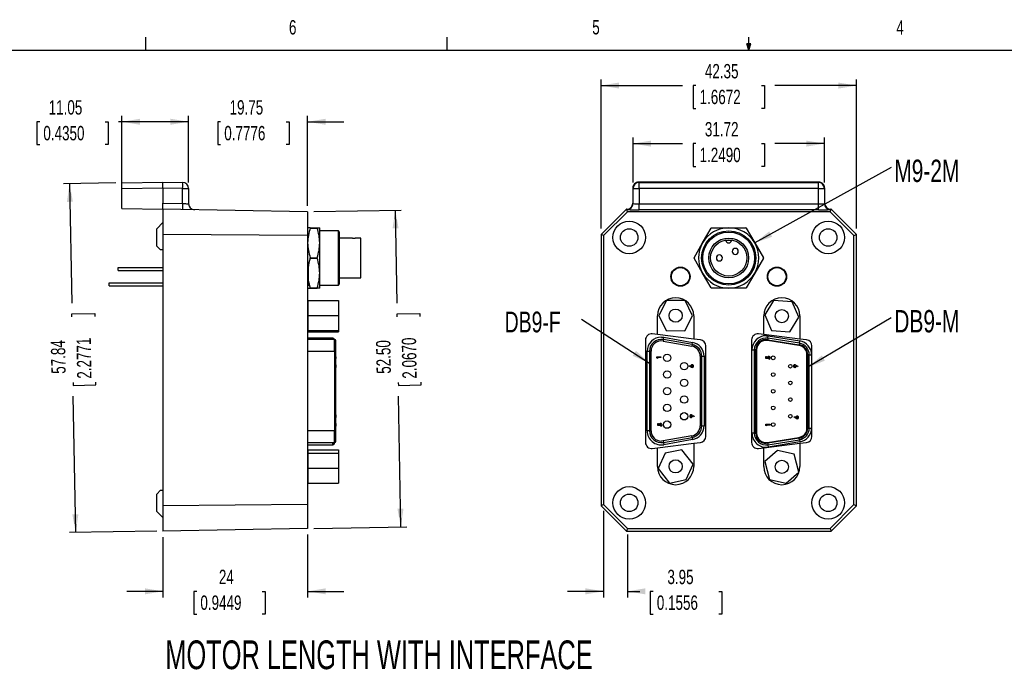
# Model space of a CAD drawing. Extents: x 11 to 421, y 5 to 275.
# Tile 15 of 16: x 95 to 258, y 168 to 275. Entities that reach past the tile are written whole.
import ezdxf
from ezdxf.enums import TextEntityAlignment as Align

# ---------------------------------------------------------------- set-up
doc = ezdxf.new("R2010")
doc.units = 0
doc.layers.get('0').update_dxf_attribs({"linetype": 'CONTINUOUS'})
doc.dimstyles.new('SLDDIMSTYLE0', dxfattribs={"dimtxt": 2.38125, "dimasz": 3, "dimexe": 0, "dimexo": 0.0625, "dimgap": 0.595313, "dimtad": 0, "dimrnd": 1e-09, "dimzin": 12, "dimsah": 1, "dimcen": 0.09, "dimazin": 3, "dimtfac": 1, "dimtofl": 0, "dimtmove": 0, "dimatfit": 3})
doc.dimstyles.new('SLDDIMSTYLE1', dxfattribs={"dimtxt": 2.38125, "dimasz": 3, "dimexe": 0, "dimexo": 0.0625, "dimgap": 0.595313, "dimtad": 0, "dimrnd": 1e-09, "dimzin": 12, "dimsah": 1, "dimcen": 0.09, "dimazin": 3, "dimtfac": 1, "dimtmove": 0, "dimatfit": 3})
doc.dimstyles.new('SLDDIMSTYLE2', dxfattribs={"dimtxt": 2.38125, "dimasz": 3, "dimexe": 0, "dimexo": 0.0625, "dimgap": 0.595313, "dimtad": 0, "dimrnd": 1e-09, "dimzin": 4, "dimsah": 1, "dimcen": 0.09, "dimazin": 3, "dimtfac": 1, "dimtofl": 0, "dimtmove": 0, "dimatfit": 3})

# ---------------------------------------------------------------- blocks, each defined once
blk = doc.blocks.new('_D')
at = {"color": 7, "linetype": 'CONTINUOUS'}
for p, q in [((98.33, 258.43), (97.85, 258.43)), ((97.85, 258.43), (97.85, 254.64)), ((109.21, 258.43), (109.7, 258.43)), ((109.7, 258.43), (109.7, 254.64)), ((111.97, 258.43), (111.42, 258.43)), ((111.97, 248.31), (111.97, 259.43)), ((123.02, 258.43), (111.97, 258.43)), ((123.02, 248.37), (123.02, 259.43)), ((97.85, 254.64), (98.33, 254.64)), ((109.7, 254.64), (109.21, 254.64))]:
    blk.add_line(p, q, dxfattribs=at)
for points in [[(111.97, 258.43), (114.97, 257.93), (114.97, 258.93)], [(123.02, 258.43), (120.02, 258.93), (120.02, 257.93)]]:
    blk.add_solid(points, dxfattribs=at)
at = {"color": 7, "linetype": 'CONTINUOUS', "width": 0.7}
for s, p in [('11.05', (99.82, 258.91, 221.12)), ('0.4350', (98.94, 254.64, 221.12))]:
    blk.add_text(s, height=2.381, dxfattribs=at).set_placement(p, align=Align.BOTTOM_LEFT)
blk = doc.blocks.new('_D_1')
at = {"color": 7, "linetype": 'CONTINUOUS'}
for p, q in [((123.02, 258.43), (117.02, 258.43)), ((123.02, 248.37), (123.02, 259.43)), ((128.34, 258.43), (127.86, 258.43)), ((127.86, 258.43), (127.86, 254.64)), ((139.22, 258.43), (139.71, 258.43)), ((139.71, 258.43), (139.71, 254.64)), ((142.77, 244.51), (142.77, 259.43)), ((142.77, 258.43), (148.77, 258.43)), ((127.86, 254.64), (128.34, 254.64)), ((139.71, 254.64), (139.22, 254.64))]:
    blk.add_line(p, q, dxfattribs=at)
for points in [[(123.02, 258.43), (120.02, 258.93), (120.02, 257.93)], [(142.77, 258.43), (145.77, 257.93), (145.77, 258.93)]]:
    blk.add_solid(points, dxfattribs=at)
at = {"color": 7, "linetype": 'CONTINUOUS', "width": 0.7}
for s, p in [('19.75', (129.82, 258.91, 221.12)), ('0.7776', (128.94, 254.64, 221.12))]:
    blk.add_text(s, height=2.381, dxfattribs=at).set_placement(p, align=Align.BOTTOM_LEFT)
blk = doc.blocks.new('_D_2')
at = {"color": 7, "linetype": 'CONTINUOUS'}
for p, q in [((110.97, 248.29), (102.29, 248.14)), ((103.29, 248.16), (103.64, 228.36)), ((103.67, 226.57), (107.45, 226.63)), ((103.68, 226.08), (103.67, 226.57)), ((107.45, 226.63), (107.46, 226.15)), ((103.87, 215.2), (103.88, 214.72)), ((103.88, 214.72), (107.66, 214.79)), ((107.66, 214.79), (107.65, 215.27)), ((104.3, 190.33), (103.91, 212.92)), ((117.77, 190.56), (103.3, 190.31))]:
    blk.add_line(p, q, dxfattribs=at)
for points in [[(103.29, 248.16), (102.85, 245.15), (103.84, 245.17)], [(104.3, 190.33), (104.75, 193.34), (103.75, 193.32)]]:
    blk.add_solid(points, dxfattribs=at)
at = {"color": 7, "linetype": 'CONTINUOUS', "width": 0.7}
for s, p in [('57.84', (103.36, 216.68, 221.12)), ('2.2771', (107.64, 215.87, 221.12))]:
    blk.add_text(s, height=2.381, rotation=91, dxfattribs=at).set_placement(p, align=Align.BOTTOM_LEFT)
blk = doc.blocks.new('_D_3')
at = {"color": 7, "linetype": 'CONTINUOUS'}
for p, q in [((118.77, 189.58), (118.77, 179.58)), ((142.77, 190), (142.77, 179.58)), ((118.77, 180.58), (112.77, 180.58)), ((124.37, 180.58), (123.89, 180.58)), ((123.89, 180.58), (123.89, 176.8)), ((135.25, 180.58), (135.74, 180.58)), ((135.74, 180.58), (135.74, 176.8)), ((142.77, 180.58), (148.77, 180.58)), ((123.89, 176.8), (124.37, 176.8)), ((135.74, 176.8), (135.25, 176.8))]:
    blk.add_line(p, q, dxfattribs=at)
for points in [[(118.77, 180.58), (115.77, 181.08), (115.77, 180.08)], [(142.77, 180.58), (145.77, 180.08), (145.77, 181.08)]]:
    blk.add_solid(points, dxfattribs=at)
at = {"color": 7, "linetype": 'CONTINUOUS', "width": 0.7}
for s, p in [('24', (128.05, 181.06, 221.12)), ('0.9449', (124.98, 176.8, 221.12))]:
    blk.add_text(s, height=2.381, dxfattribs=at).set_placement(p, align=Align.BOTTOM_LEFT)
blk = doc.blocks.new('_D_4')
at = {"color": 7, "linetype": 'CONTINUOUS'}
for p, q in [((143.77, 243.53), (158.3, 243.78)), ((157.3, 243.76), (157.57, 228.36)), ((157.6, 226.57), (161.38, 226.63)), ((157.61, 226.08), (157.6, 226.57)), ((161.38, 226.63), (161.39, 226.15)), ((157.8, 215.2), (157.81, 214.72)), ((157.81, 214.72), (161.59, 214.79)), ((161.59, 214.79), (161.58, 215.27)), ((158.22, 191.27), (157.84, 212.92)), ((143.77, 191.02), (159.22, 191.29))]:
    blk.add_line(p, q, dxfattribs=at)
for points in [[(157.3, 243.76), (156.85, 240.75), (157.85, 240.77)], [(158.22, 191.27), (158.66, 194.28), (157.66, 194.26)]]:
    blk.add_solid(points, dxfattribs=at)
at = {"color": 7, "linetype": 'CONTINUOUS', "width": 0.7}
for s, p in [('52.50', (157.29, 216.68, 221.12)), ('2.0670', (161.57, 215.87, 221.12))]:
    blk.add_text(s, height=2.381, rotation=91, dxfattribs=at).set_placement(p, align=Align.BOTTOM_LEFT)
blk = doc.blocks.new('_D_5')
at = {"color": 7, "linetype": 'CONTINUOUS'}
for p, q in [((191.84, 193.95), (191.84, 179.58)), ((195.79, 190), (195.79, 179.58)), ((191.84, 180.58), (185.84, 180.58)), ((195.79, 180.58), (197.86, 180.58)), ((200.07, 180.58), (199.58, 180.58)), ((199.58, 180.58), (199.58, 176.8)), ((210.95, 180.58), (211.43, 180.58)), ((211.43, 180.58), (211.43, 176.8)), ((199.58, 176.8), (200.07, 176.8)), ((211.43, 176.8), (210.95, 176.8))]:
    blk.add_line(p, q, dxfattribs=at)
for points in [[(191.84, 180.58), (188.84, 181.08), (188.84, 180.08)], [(195.79, 180.58), (198.79, 180.08), (198.79, 181.08)]]:
    blk.add_solid(points, dxfattribs=at)
at = {"color": 7, "linetype": 'CONTINUOUS', "width": 0.7}
for s, p in [('3.95', (202.43, 181.06, 12.36)), ('0.1556', (200.67, 176.8, 12.36))]:
    blk.add_text(s, height=2.381, dxfattribs=at).set_placement(p, align=Align.BOTTOM_LEFT)
blk = doc.blocks.new('_D_6')
at = {"color": 7, "linetype": 'CONTINUOUS'}
for p, q in [((196.73, 248.37), (196.73, 255.81)), ((196.73, 254.81), (204.95, 254.81)), ((207.16, 254.81), (206.68, 254.81)), ((206.68, 254.81), (206.68, 251.03)), ((218.04, 254.81), (218.52, 254.81)), ((218.52, 254.81), (218.52, 251.03)), ((228.46, 254.81), (220.25, 254.81)), ((228.46, 248.37), (228.46, 255.81)), ((206.68, 251.03), (207.16, 251.03)), ((218.52, 251.03), (218.04, 251.03))]:
    blk.add_line(p, q, dxfattribs=at)
for points in [[(196.73, 254.81), (199.73, 254.31), (199.73, 255.31)], [(228.46, 254.81), (225.46, 255.31), (225.46, 254.31)]]:
    blk.add_solid(points, dxfattribs=at)
at = {"color": 7, "linetype": 'CONTINUOUS', "width": 0.7}
for s, p in [('31.72', (208.64, 255.29, 12.36)), ('1.2490', (207.76, 251.03, 12.36))]:
    blk.add_text(s, height=2.381, dxfattribs=at).set_placement(p, align=Align.BOTTOM_LEFT)
blk = doc.blocks.new('_D_7')
at = {"color": 7, "linetype": 'CONTINUOUS'}
for p, q in [((191.42, 240.73), (191.42, 265.43)), ((233.77, 240.73), (233.77, 265.43)), ((191.42, 264.43), (204.95, 264.43)), ((207.16, 264.43), (206.68, 264.43)), ((206.68, 264.43), (206.68, 260.64)), ((218.04, 264.43), (218.52, 264.43)), ((218.52, 264.43), (218.52, 260.64)), ((233.77, 264.43), (220.25, 264.43)), ((206.68, 260.64), (207.16, 260.64)), ((218.52, 260.64), (218.04, 260.64))]:
    blk.add_line(p, q, dxfattribs=at)
for points in [[(191.42, 264.43), (194.42, 263.93), (194.42, 264.93)], [(233.77, 264.43), (230.77, 264.93), (230.77, 263.93)]]:
    blk.add_solid(points, dxfattribs=at)
at = {"color": 7, "linetype": 'CONTINUOUS', "width": 0.7}
for s, p in [('42.35', (208.64, 264.91, 12.36)), ('1.6672', (207.76, 260.64, 12.36))]:
    blk.add_text(s, height=2.381, rotation=360, dxfattribs=at).set_placement(p, align=Align.BOTTOM_LEFT)
blk = doc.blocks.new('SW_NOTE_4')
at = {"color": 0, "linetype": 'CONTINUOUS'}
blk.add_line((22.59, 12.49), (0, 0), dxfattribs=at)
blk.add_solid([(0, 0), (2.87, 1.01), (2.38, 1.89)], dxfattribs=at)
at = {"color": 0, "linetype": 'CONTINUOUS', "width": 0.7}
blk.add_text('M9-2M', height=3.704, dxfattribs=at).set_placement((23.13, 8.98), align=Align.BOTTOM_LEFT)
blk = doc.blocks.new('SW_NOTE_5')
at = {"color": 0, "linetype": 'CONTINUOUS'}
blk.add_line((13.81, 8.18), (0, 0), dxfattribs=at)
blk.add_solid([(0, 0), (2.84, 1.1), (2.33, 1.96)], dxfattribs=at)
at = {"color": 0, "linetype": 'CONTINUOUS', "width": 0.7}
blk.add_text('DB9-M', height=3.704, dxfattribs=at).set_placement((14.36, 4.68), align=Align.BOTTOM_LEFT)
blk = doc.blocks.new('SW_NOTE_6')
at = {"color": 0, "linetype": 'CONTINUOUS'}
blk.add_line((-11.27, 7.27), (0, 0), dxfattribs=at)
blk.add_solid([(0, 0), (-2.25, 2.05), (-2.79, 1.21)], dxfattribs=at)
at = {"color": 0, "linetype": 'CONTINUOUS', "width": 0.7}
blk.add_text('DB9-F', height=3.44, dxfattribs=at).set_placement((-24.03, 4.07), align=Align.BOTTOM_LEFT)

msp = doc.modelspace()

# ---------------------------------------------------------------- linework, layer by layer
at = {"color": 7, "linetype": 'CONTINUOUS'}
for p, q in [((115.9129, 270.3087), (115.9129, 272.4626)), ((165.9192, 270.3087), (165.9192, 272.4626)), ((215.9254, 270.3087), (215.5889, 271.3737)), ((216.2443, 271.3737), (215.5889, 271.3737)), ((215.7467, 271.3737), (215.9254, 270.3087)), ((215.9254, 270.3087), (215.9254, 272.4626)), ((215.9254, 270.3087), (216.2443, 271.3737)), ((216.0501, 271.3737), (215.9254, 270.3087)), ((15.9068, 270.3087), (415.9568, 270.3087)), ((111.9674, 248.3079), (118.7674, 248.4266)), ((111.9674, 247.3081), (111.9674, 248.3079)), ((118.7674, 247.4268), (118.7674, 248.4266)), ((118.7674, 248.4266), (122.0349, 248.3696)), ((197.6743, 248.4266), (197.7313, 248.3696)), ((227.5125, 248.4266), (197.6743, 248.4266)), ((197.7313, 247.3697), (197.7313, 248.3696)), ((197.7313, 248.3696), (227.4554, 248.3696)), ((227.4554, 248.3696), (227.5125, 248.4266)), ((227.4554, 247.3697), (227.4554, 248.3696)), ((118.7674, 247.4268), (111.9674, 247.3081)), ((111.9674, 244.0453), (111.9674, 247.3081)), ((122.0349, 247.3697), (118.7674, 247.4268)), ((118.7674, 247.4268), (118.7674, 244.9265)), ((122.0349, 244.8694), (122.0349, 247.3697)), ((122.0349, 247.3697), (123.0174, 247.3697)), ((123.0174, 247.3697), (123.0174, 244.8351)), ((196.7315, 247.3697), (196.6745, 247.4268)), ((196.6745, 247.4268), (196.6745, 244.9265)), ((196.7315, 244.8694), (196.7315, 247.3697)), ((196.7315, 247.3697), (197.7313, 247.3697)), ((197.7313, 247.3697), (197.7313, 244.8351)), ((227.4554, 247.3697), (197.7313, 247.3697)), ((227.4554, 244.8351), (227.4554, 247.3697)), ((227.4554, 247.3697), (228.4553, 247.3697)), ((228.5123, 247.4268), (228.4553, 247.3697)), ((228.4553, 247.3697), (228.4553, 244.8694)), ((228.5123, 244.9265), (228.5123, 247.4268)), ((118.7674, 244.9265), (122.0349, 244.8694)), ((118.7674, 243.9266), (118.7674, 244.9265)), ((196.6745, 244.9265), (196.7315, 244.8694)), ((228.4553, 244.8694), (228.5123, 244.9265)), ((111.9674, 244.0453), (118.7674, 243.9266)), ((142.7674, 243.5077), (118.7674, 243.9266)), ((118.7674, 243.9266), (118.7674, 239.729)), ((142.7674, 243.5077), (142.7674, 239.5555)), ((195.6176, 243.9266), (191.4199, 239.729)), ((195.7911, 243.5077), (191.8388, 239.5555)), ((195.7911, 243.5077), (195.6176, 243.9266)), ((195.6746, 243.9266), (195.6176, 243.9266)), ((195.7316, 243.8696), (195.6746, 243.9266)), ((229.3957, 243.5077), (195.7911, 243.5077)), ((197.7313, 243.8353), (197.7313, 244.8351)), ((197.7313, 244.8351), (227.4554, 244.8351)), ((227.4554, 243.8353), (197.7313, 243.8353)), ((227.4554, 243.8353), (227.4554, 244.8351)), ((229.3957, 243.5077), (229.5692, 243.9266)), ((233.3479, 239.5555), (229.3957, 243.5077)), ((229.5121, 243.9266), (229.4551, 243.8696)), ((229.5692, 243.9266), (229.5121, 243.9266)), ((233.7668, 239.729), (229.5692, 243.9266)), ((118.7674, 241.7032), (117.7674, 240.7032)), ((117.7674, 237.8032), (117.7674, 240.7032)), ((143.2004, 240.8532), (142.7674, 240.8532)), ((143.2004, 240.8122), (143.2004, 240.8532)), ((143.2004, 240.8532), (144.3344, 240.8532)), ((143.2004, 240.8122), (144.3344, 240.8122)), ((144.3344, 240.8122), (144.3344, 240.8532)), ((144.3344, 240.8532), (144.7674, 240.8532)), ((144.7674, 238.3532), (144.7674, 240.8532)), ((147.8674, 240.3532), (144.7674, 240.3532)), ((148.0674, 240.1532), (147.8674, 240.3532)), ((147.8674, 231.3532), (147.8674, 240.3532)), ((148.0674, 231.5532), (148.0674, 240.1532)), ((208.2632, 238.3532), (209.683, 240.8122)), ((209.7539, 240.8532), (212.5934, 240.8532)), ((212.5934, 240.8532), (215.4328, 240.8532)), ((215.5038, 240.8122), (216.9235, 238.3532)), ((142.7674, 239.5555), (118.7674, 239.729)), ((118.7674, 239.729), (118.7674, 194.7773)), ((142.7674, 239.5555), (142.7674, 194.9509)), ((150.2174, 239.1214), (148.0674, 239.1214)), ((150.2174, 239.1204), (148.0674, 239.1204)), ((150.2174, 239.1198), (150.2174, 239.1211)), ((151.5674, 239.1532), (150.668, 239.1532)), ((151.5674, 232.5532), (151.5674, 239.1532)), ((191.8388, 239.5555), (191.4199, 239.729)), ((191.4199, 239.729), (191.4199, 194.7773)), ((191.8388, 239.5555), (191.8388, 194.9509)), ((233.3479, 239.5555), (233.7668, 239.729)), ((233.3479, 194.9509), (233.3479, 239.5555)), ((233.7668, 194.7773), (233.7668, 239.729)), ((117.7674, 237.8032), (118.392, 237.1786)), ((144.7674, 233.3532), (144.7674, 238.3532)), ((206.8435, 235.8941), (208.2632, 238.3532)), ((216.9235, 238.3532), (218.3432, 235.8941)), ((143.2004, 235.8122), (143.2004, 235.8941)), ((143.2004, 235.8941), (144.3344, 235.8941)), ((143.2004, 235.8122), (144.3344, 235.8122)), ((144.3344, 235.8122), (144.3344, 235.8941)), ((208.2632, 233.3532), (206.8435, 235.8122)), ((218.3432, 235.8122), (216.9235, 233.3532)), ((111.3674, 234.2732), (118.7674, 234.2732)), ((111.3674, 233.7732), (111.3674, 234.2732)), ((111.3674, 233.7732), (118.7674, 233.7732)), ((142.8674, 234.2532), (142.7674, 234.2532)), ((142.8674, 234.2532), (142.8674, 231.2532)), ((144.7674, 230.8532), (144.7674, 233.3532)), ((148.0674, 232.5532), (151.5674, 232.5532)), ((209.683, 230.8941), (208.2632, 233.3532)), ((216.9235, 233.3532), (215.5038, 230.8941)), ((109.8674, 231.2332), (109.8674, 231.7332)), ((109.8674, 231.7332), (118.7674, 231.7332)), ((109.8674, 231.2332), (118.7674, 231.2332)), ((142.7674, 231.2532), (142.8674, 231.2532)), ((142.7674, 230.8532), (143.2004, 230.8532)), ((143.2004, 230.8941), (144.3344, 230.8941)), ((143.2004, 230.8532), (143.2004, 230.8941)), ((143.2004, 230.8532), (144.3344, 230.8532)), ((144.3344, 230.8532), (144.3344, 230.8941)), ((144.7674, 230.8532), (144.3344, 230.8532)), ((144.7674, 231.3532), (147.8674, 231.3532)), ((147.8674, 231.3532), (148.0674, 231.5532)), ((212.5934, 230.8532), (209.7539, 230.8532)), ((215.4328, 230.8532), (212.5934, 230.8532)), ((142.8674, 228.8209), (147.8712, 228.8209)), ((142.8674, 228.8051), (142.8674, 228.8209)), ((142.8674, 226.3132), (142.8674, 228.8051)), ((142.8674, 228.8051), (147.8712, 228.8051)), ((147.8712, 228.8209), (147.8712, 228.8051)), ((147.8712, 228.8051), (147.8712, 226.3132)), ((202.2783, 228.8051), (200.9868, 226.3132)), ((205.3475, 228.7811), (202.2783, 228.8051)), ((206.6, 226.2693), (205.3475, 228.7811)), ((220.0427, 228.8209), (218.5939, 226.417)), ((223.1041, 228.6001), (220.0427, 228.8209)), ((224.1928, 226.0131), (223.1041, 228.6001)), ((142.8674, 227.6883), (142.7674, 227.6883)), ((142.8674, 223.8014), (142.8674, 226.3132)), ((142.8674, 226.3132), (147.8712, 226.3132)), ((147.8712, 226.3132), (147.8712, 223.8014)), ((200.7937, 223.1536), (200.7937, 226.2532)), ((200.9868, 226.3132), (202.2392, 223.8014)), ((205.3085, 223.7774), (206.6, 226.2693)), ((206.7931, 226.2532), (206.7931, 222.4037)), ((218.3934, 223.1537), (218.3934, 226.2532)), ((218.5939, 226.417), (219.6827, 223.8301)), ((222.7441, 223.6092), (224.1928, 226.0131)), ((224.3934, 226.2532), (224.3934, 222.4037)), ((142.7674, 224.8943), (142.8674, 224.8943)), ((142.7674, 224.8181), (142.8674, 224.8181)), ((142.8674, 223.8014), (147.8712, 223.8014)), ((142.8674, 223.7774), (142.8674, 223.8014)), ((142.8674, 223.7774), (147.8712, 223.7774)), ((142.8674, 223.6092), (142.8674, 223.7774)), ((147.8712, 223.8014), (147.8712, 223.7774)), ((147.8712, 223.7774), (147.8712, 223.6092)), ((202.2392, 223.8014), (205.3085, 223.7774)), ((219.6827, 223.8301), (222.7441, 223.6092)), ((146.9554, 222.5775), (142.7674, 222.5775)), ((147.2094, 222.3528), (142.7674, 222.3528)), ((142.8674, 223.6092), (147.8712, 223.6092)), ((147.4634, 220.397), (147.4634, 222.0977)), ((198.7934, 222.2709), (198.7934, 205.2554)), ((200.7937, 223.1536), (199.9174, 223.2632)), ((206.7931, 222.4037), (200.7937, 223.1536)), ((201.4185, 222.7338), (201.8246, 222.6983)), ((201.7584, 222.3231), (201.7142, 222.0729)), ((201.7142, 222.0729), (206.464, 221.2347)), ((201.7584, 222.3231), (201.8246, 222.6983)), ((206.5082, 221.4849), (201.7584, 222.3231)), ((201.8246, 222.6983), (206.5744, 221.8601)), ((207.9174, 222.2632), (206.7931, 222.4037)), ((216.3934, 222.2709), (216.3934, 205.2554)), ((218.3934, 223.1537), (217.5174, 223.2632)), ((224.3934, 222.4037), (218.3934, 223.1537)), ((218.7899, 222.9585), (219.1613, 222.9288)), ((224.2472, 221.3383), (219.0402, 222.1765)), ((219.1007, 222.5526), (219.0603, 222.3018)), ((219.0603, 222.3018), (224.2673, 221.4636)), ((219.1007, 222.5526), (219.1613, 222.9288)), ((224.3077, 221.7144), (219.1007, 222.5526)), ((219.1613, 222.9288), (224.3683, 222.0906)), ((224.3077, 221.7144), (224.3683, 222.0906)), ((225.5174, 222.2632), (224.3934, 222.4037)), ((206.5082, 221.4849), (206.464, 221.2347)), ((206.5082, 221.4849), (206.5744, 221.8601)), ((208.7934, 206.2554), (208.7934, 221.2709)), ((216.4531, 220.6217), (216.8341, 220.6217)), ((216.4531, 206.8148), (216.4531, 220.6217)), ((216.8341, 220.6217), (216.8341, 206.8148)), ((217.0881, 220.6217), (216.8341, 220.6217)), ((217.0881, 206.8148), (217.0881, 220.6217)), ((217.2151, 220.6217), (217.2151, 206.8148)), ((224.3077, 221.7144), (224.2673, 221.4636)), ((226.3934, 206.2554), (226.3934, 221.2709)), ((147.4634, 220.397), (147.2094, 220.397)), ((147.2094, 220.397), (147.2094, 207.1919)), ((147.4634, 207.1919), (147.4634, 220.397)), ((147.5142, 219.4619), (147.4634, 219.4619)), ((147.5142, 219.2655), (147.4634, 219.2655)), ((147.5142, 219.1896), (147.4634, 219.1896)), ((147.5142, 219.2655), (147.5142, 219.4619)), ((147.5142, 219.1896), (147.5142, 219.2655)), ((199.0817, 220.397), (199.4627, 220.397)), ((199.0817, 207.1919), (199.0817, 220.397)), ((199.4627, 220.397), (199.4627, 207.1919)), ((199.7167, 220.397), (199.4627, 220.397)), ((199.7167, 207.1919), (199.7167, 220.397)), ((200.6541, 219.2655), (200.6541, 219.4619)), ((200.6541, 219.4619), (201.3621, 219.4619)), ((200.7721, 219.1896), (200.6541, 219.2655)), ((201.3621, 219.3348), (200.7721, 219.3348)), ((200.7721, 219.3348), (200.7721, 219.1896)), ((201.3621, 219.4619), (201.3621, 219.3348)), ((207.8701, 219.5588), (207.8701, 208.0301)), ((208.1241, 219.5588), (207.8701, 219.5588)), ((208.1241, 208.0301), (208.1241, 219.5588)), ((208.1241, 219.5588), (208.5051, 219.5588)), ((208.5051, 219.5588), (208.5051, 208.0301)), ((218.7346, 219.1893), (218.7346, 219.5138)), ((218.7346, 219.5138), (218.8533, 219.5138)), ((219.13, 219.1055), (218.7346, 219.1893)), ((218.8533, 219.5138), (218.8533, 219.2907)), ((218.8533, 219.2907), (218.9881, 219.2628)), ((219.1546, 219.2132), (219.13, 219.1055)), ((219.2735, 219.0479), (219.2735, 219.194)), ((225.5717, 207.653), (225.5717, 219.7835)), ((225.6987, 219.7835), (225.6987, 207.653)), ((225.9527, 219.7835), (225.6987, 219.7835)), ((225.9527, 207.653), (225.9527, 219.7835)), ((225.9527, 219.7835), (226.3337, 219.7835)), ((226.3337, 219.7835), (226.3337, 207.653)), ((147.5142, 218.1381), (147.4634, 218.1381)), ((147.5142, 218.048), (147.4634, 218.048)), ((147.5142, 217.9356), (147.4634, 217.9356)), ((147.5142, 217.7557), (147.4634, 217.7557)), ((147.4634, 217.7024), (147.5142, 217.7024)), ((147.5142, 218.0611), (147.5142, 218.1381)), ((147.5142, 217.9356), (147.5142, 218.048)), ((147.5142, 217.7557), (147.5142, 217.9356)), ((147.5142, 217.7024), (147.5142, 217.7557)), ((206.0082, 217.9356), (206.0652, 218.048)), ((206.3617, 217.7557), (206.0082, 217.9356)), ((206.0652, 218.048), (206.3078, 217.9246)), ((223.7145, 218.0882), (224.0706, 217.9072)), ((224.0135, 217.7938), (223.7692, 217.918)), ((224.0706, 217.9072), (224.0135, 217.7938)), ((147.4634, 209.8339), (147.5142, 209.8339)), ((147.5142, 209.6149), (147.4634, 209.6149)), ((147.5142, 209.3982), (147.4634, 209.3982)), ((147.5142, 209.6149), (147.5142, 209.8339)), ((147.5142, 209.3982), (147.5142, 209.6149)), ((206.5163, 209.7806), (206.8702, 209.6007)), ((206.8135, 209.4881), (206.5707, 209.6115)), ((206.8702, 209.6007), (206.8135, 209.4881)), ((223.4217, 209.4312), (223.479, 209.5443)), ((223.7774, 209.2502), (223.4217, 209.4312)), ((223.479, 209.5443), (223.7231, 209.4202)), ((147.5142, 208.4222), (147.4634, 208.4222)), ((147.5142, 208.4131), (147.4634, 208.4131)), ((147.5142, 208.0907), (147.4634, 208.0907)), ((147.5142, 208.0075), (147.4634, 208.0075)), ((147.5142, 207.9502), (147.4634, 207.9502)), ((147.5142, 208.0907), (147.5142, 208.4131)), ((147.5142, 208.0075), (147.5142, 208.0907)), ((147.5142, 207.9502), (147.5142, 208.0075)), ((200.811, 208.0907), (200.811, 208.4131)), ((200.811, 208.4131), (200.929, 208.4131)), ((201.2038, 208.0075), (200.811, 208.0907)), ((200.929, 208.4131), (200.929, 208.1914)), ((200.929, 208.1914), (201.0629, 208.1638)), ((201.2284, 208.1144), (201.2038, 208.0075)), ((201.3465, 207.9502), (201.3465, 208.0954)), ((208.1241, 208.0301), (207.8701, 208.0301)), ((208.1241, 208.0301), (208.5051, 208.0301)), ((218.7346, 208.0776), (218.7346, 208.2753)), ((218.7346, 208.2753), (219.4471, 208.2753)), ((218.8533, 208.0013), (218.7346, 208.0776)), ((219.4471, 208.1474), (218.8533, 208.1474)), ((218.8533, 208.1474), (218.8533, 208.0013)), ((219.4471, 208.2753), (219.4471, 208.1474)), ((225.9527, 207.653), (225.6987, 207.653)), ((225.9527, 207.653), (226.3337, 207.653)), ((147.2094, 207.1919), (147.4634, 207.1919)), ((147.4634, 205.4901), (147.4634, 207.1919)), ((199.4627, 207.1919), (199.0817, 207.1919)), ((199.4627, 207.1919), (199.7167, 207.1919)), ((206.464, 206.3542), (201.7142, 205.516)), ((201.7584, 205.2659), (206.5082, 206.1041)), ((206.5082, 206.1041), (206.464, 206.3542)), ((206.5082, 206.1041), (206.5744, 205.7289)), ((216.8341, 206.8148), (216.4531, 206.8148)), ((216.8341, 206.8148), (217.0881, 206.8148)), ((219.0402, 205.2601), (224.2472, 206.0983)), ((224.2673, 205.9729), (219.0603, 205.1347)), ((224.3077, 205.7221), (224.2673, 205.9729)), ((142.7674, 205.2361), (147.2094, 205.2361)), ((142.7674, 204.8591), (146.9554, 204.8591)), ((147.2094, 205.113), (147.2094, 205.2361)), ((199.9174, 204.2632), (200.7937, 204.3727)), ((200.7937, 204.3727), (206.7931, 205.1226)), ((200.7937, 201.2632), (200.7937, 204.3727)), ((201.7142, 205.516), (201.4185, 205.4901)), ((201.7142, 205.516), (201.7584, 205.2659)), ((201.7584, 205.2659), (201.8246, 204.8907)), ((206.5744, 205.7289), (201.8246, 204.8907)), ((206.7931, 205.1226), (207.9174, 205.2632)), ((206.7931, 205.1226), (206.7931, 201.2632)), ((217.5174, 204.2632), (218.3934, 204.3727)), ((218.3934, 204.3727), (224.3934, 205.1227)), ((218.3934, 201.2632), (218.3934, 204.3727)), ((219.0603, 205.1347), (218.7899, 205.113)), ((219.0603, 205.1347), (219.1007, 204.8839)), ((219.1007, 204.8839), (224.3077, 205.7221)), ((219.1007, 204.8839), (219.1613, 204.5077)), ((224.3683, 205.3459), (219.1613, 204.5077)), ((224.3077, 205.7221), (224.3683, 205.3459)), ((224.3934, 205.1227), (225.5174, 205.2632)), ((224.3934, 205.1227), (224.3934, 201.2632)), ((142.8674, 202.6947), (142.7674, 202.6947)), ((142.8674, 204.055), (147.8712, 204.055)), ((142.8674, 203.4962), (142.8674, 204.055)), ((142.8674, 200.9446), (142.8674, 203.4962)), ((142.8674, 203.4962), (147.8712, 203.4962)), ((147.8712, 204.055), (147.8712, 203.4962)), ((147.8712, 203.4962), (147.8712, 200.9446)), ((202.0487, 203.4962), (200.8796, 200.9446)), ((204.7992, 204.055), (202.0487, 203.4962)), ((206.7071, 201.6507), (204.7992, 204.055)), ((220.6908, 203.9388), (218.587, 202.081)), ((223.4315, 203.3335), (220.6908, 203.9388)), ((224.1998, 200.3619), (223.4315, 203.3335)), ((142.8674, 198.5403), (142.8674, 200.9446)), ((147.8712, 200.9446), (142.8674, 200.9446)), ((147.8712, 200.9446), (147.8712, 198.5403)), ((200.8796, 200.9446), (202.7875, 198.5403)), ((205.5381, 199.0991), (206.7071, 201.6507)), ((218.587, 202.081), (219.3553, 199.1094)), ((142.7674, 199.9007), (142.8674, 199.9007)), ((142.7674, 199.8245), (142.8674, 199.8245)), ((222.0959, 198.5041), (224.1998, 200.3619)), ((142.8674, 198.5403), (147.8712, 198.5403)), ((142.8674, 198.5041), (142.8674, 198.5403)), ((142.8674, 198.5041), (147.8712, 198.5041)), ((147.8712, 198.5403), (147.8712, 198.5041)), ((202.7875, 198.5403), (205.5381, 199.0991)), ((219.3553, 199.1094), (222.0959, 198.5041)), ((118.392, 197.3277), (117.7674, 196.7032)), ((117.7674, 193.8032), (117.7674, 196.7032)), ((142.7674, 194.9509), (118.7674, 194.7773)), ((118.7674, 194.7773), (118.7674, 190.5797)), ((142.7674, 194.9509), (142.7674, 190.9986)), ((191.8388, 194.9509), (191.4199, 194.7773)), ((191.4199, 194.7773), (195.6176, 190.5797)), ((191.8388, 194.9509), (195.7911, 190.9986)), ((229.3957, 190.9986), (233.3479, 194.9509)), ((229.5692, 190.5797), (233.7668, 194.7773)), ((233.3479, 194.9509), (233.7668, 194.7773)), ((117.7674, 193.8032), (118.7674, 192.8032)), ((142.7674, 190.9986), (118.7674, 190.5797)), ((195.7911, 190.9986), (195.6176, 190.5797)), ((195.6176, 190.5797), (229.5692, 190.5797)), ((195.7911, 190.9986), (229.3957, 190.9986)), ((229.3957, 190.9986), (229.5692, 190.5797))]:
    msp.add_line(p, q, dxfattribs=at)
at = {"color": 8, "linetype": 'CONTINUOUS'}
for p, q in [((146.9554, 222.3528), (146.9554, 222.5775)), ((147.2094, 220.397), (147.2094, 222.3528)), ((142.7674, 220.397), (147.2094, 220.397)), ((147.2094, 207.1919), (142.7674, 207.1919)), ((147.2094, 205.2361), (147.2094, 207.1919)), ((146.9554, 204.8591), (146.9554, 205.2361))]:
    msp.add_line(p, q, dxfattribs=at)
at = {"color": 7, "linetype": 'CONTINUOUS', "flags": 128}
for points in [[(122.0349, 244.8694), (122.2063, 244.8635), (122.3722, 244.8577), (122.5275, 244.8522), (122.6676, 244.8473), (122.7884, 244.8431), (122.8863, 244.8397), (122.9584, 244.8372), (123.0026, 244.8357), (123.0174, 244.8351)], [(118.392, 197.3277), (118.392, 197.3277), (118.4155, 197.3281), (118.4859, 197.3293), (118.6032, 197.3314), (118.7674, 197.3342)]]:
    msp.add_lwpolyline(points, dxfattribs=at)
at = {"color": 7, "linetype": 'CONTINUOUS'}
for centre, radius in [((196.0934, 239.2532), 2.7), ((229.0934, 239.2532), 2.7), ((196.0934, 239.2532), 1.45), ((212.5934, 235.8532), 4.5), ((212.5934, 235.8532), 4.3), ((229.0934, 239.2532), 1.45), ((212.5934, 235.8532), 3.3), ((212.5934, 235.8532), 3), ((204.5934, 232.7532), 1.5875), ((204.5934, 232.7532), 1.5), ((220.5934, 232.7532), 1.5875), ((220.5934, 232.7532), 1.5), ((203.7934, 226.2913), 1.0922), ((221.3934, 226.2151), 1.0922), ((202.371, 219.2936), 0.6096), ((219.971, 219.2936), 0.3048), ((205.2158, 217.9093), 0.6096), ((222.8158, 217.9093), 0.3048), ((202.371, 216.525), 0.6096), ((205.2158, 215.1407), 0.6096), ((219.971, 216.525), 0.3048), ((202.371, 213.7564), 0.6096), ((219.971, 213.7564), 0.3048), ((222.8158, 215.1407), 0.3048), ((205.2158, 212.3721), 0.6096), ((222.8158, 212.3721), 0.3048), ((202.371, 210.9878), 0.6096), ((219.971, 210.9878), 0.3048), ((205.2158, 209.6035), 0.6096), ((222.8158, 209.6035), 0.3048), ((202.371, 208.2192), 0.6096), ((219.971, 208.2192), 0.3048), ((203.7934, 201.2977), 1.0922), ((221.3934, 201.2215), 1.0922), ((196.0934, 195.2532), 2.7), ((229.0934, 195.2532), 2.7), ((196.0934, 195.2532), 1.45), ((229.0934, 195.2532), 1.45)]:
    msp.add_circle(centre, radius, dxfattribs=at)
for centre, radius, start, end in [((108.294, 247.8697), 13.75, 357.916362, 2.083638), ((122.0174, 247.3697), 1, 0, 89), ((197.6743, 247.4268), 0.9998, 89.997173, 180.002827), ((197.7317, 247.3694), 1.0002, 90.020277, 179.979723), ((227.4551, 247.3694), 1.0002, 0.020277, 89.979723), ((227.5125, 247.4268), 0.9998, 359.997173, 90.002827), ((195.6747, 244.9264), 0.9998, 269.997173, 0.002827), ((229.5121, 244.9264), 0.9998, 179.997344, 270.002827), ((135.7709, 244.3695), 13.7451, 177.915641, 182.084359), ((124.0174, 244.8351), 1, 180, 269), ((195.7313, 244.8698), 1.0002, 270.020277, 359.979723), ((197.257, 274.4907), 30.659, 267.148172, 270.886426), ((197.4975, 252.6074), 7.7758, 264.346801, 271.723552), ((227.7094, 252.0213), 7.1906, 267.975802, 275.953845), ((227.9576, 272.8649), 29.0339, 269.008912, 272.956489), ((229.4555, 244.8698), 1.0002, 180.020277, 269.979723), ((150.5746, 238.246), 7.8079, 160.812468, 179.213809), ((136.9602, 238.246), 7.8079, 0.786187, 19.187537), ((212.5934, 235.8532), 5, 90, 150), ((212.5934, 235.8532), 5.75, 119.591846, 120.408154), ((212.5934, 235.8532), 5, 30, 90), ((212.5934, 235.8532), 5.75, 59.591846, 60.408154), ((150.2869, 241.2836), 2.1643, 268.161597, 280.14362), ((212.0146, 238.6948), 0.1, 15.300941, 101.511389), ((212.5934, 236.3527), 2.4172, 78.491019, 101.508981), ((212.5934, 238.8532), 0.5, 195.300941, 270), ((212.5934, 238.8532), 0.5, 270, 344.699059), ((213.1721, 238.6948), 0.1, 78.488611, 164.699059), ((118.4343, 228.8503), 8.3285, 87.707801, 90.291161), ((150.5859, 238.4623), 7.8192, 180.799479, 199.174185), ((136.949, 238.4623), 7.8192, 340.825812, 359.200523), ((212.5934, 235.8532), 5, 150, 210), ((213.6834, 236.9432), 0.5, 90, 270), ((213.6834, 236.9432), 0.5, 270, 90), ((212.5934, 235.8532), 5, 330, 30), ((150.3646, 233.3149), 7.587, 160.782191, 172.896001), ((136.9602, 233.246), 7.808, 0.786164, 19.1875), ((212.5934, 235.8532), 5.75, 179.591846, 180.408154), ((211.0434, 235.8532), 0.5, 90, 270), ((211.0434, 235.8532), 0.5, 270, 90), ((212.5934, 235.8532), 5.75, 359.591846, 0.408154), ((150.0233, 233.3038), 7.2359, 188.528766, 199.452296), ((136.9489, 233.4623), 7.8192, 340.825876, 359.200459), ((212.5934, 235.8532), 5, 210, 270), ((212.5934, 235.8532), 5, 270, 330), ((212.5934, 235.8532), 5.75, 239.591846, 240.408154), ((212.5934, 235.8532), 5.75, 299.591846, 300.408154), ((203.7934, 226.2532), 2.9997, 0, 180), ((221.3934, 226.2532), 3, 0, 180), ((146.9554, 222.3235), 0.254, 6.63474, 90), ((147.2094, 222.0988), 0.254, 0, 90), ((199.7934, 222.2709), 1, 82.874984, 180), ((201.4181, 220.3974), 2.3364, 89.991172, 180.008828), ((201.4185, 220.397), 1.9558, 79.99202, 180), ((201.4185, 220.397), 1.7018, 79.99202, 180), ((207.7934, 221.2709), 1, 0, 82.874984), ((217.3934, 222.2709), 1, 82.874984, 180), ((218.7895, 220.622), 2.3364, 89.991172, 180.008828), ((218.7899, 220.6217), 1.9558, 80.855228, 180), ((218.7899, 220.6217), 1.7018, 80.855228, 180), ((218.7899, 220.6217), 1.5748, 80.855228, 180), ((223.9972, 219.7837), 2.3365, 359.993957, 80.861271), ((225.3934, 221.2709), 1, 0, 82.874984), ((206.1685, 219.559), 1.7016, 359.995053, 79.996967), ((206.1683, 219.5588), 1.9558, 0, 79.99202), ((206.1686, 219.5591), 2.3365, 359.994211, 79.997809), ((223.9969, 219.7835), 1.5748, 0, 80.855228), ((223.9971, 219.7836), 1.7016, 359.994794, 80.860434), ((223.9969, 219.7835), 1.9558, 0, 80.855228), ((219.2029, 219.3016), 0.2218, 86.248589, 178.618483), ((219.1404, 219.3091), 0.1592, 180.770777, 196.888712), ((219.2107, 219.294), 0.1016, 83.670857, 178.185515), ((219.2273, 219.3069), 0.1186, 184.671985, 232.207605), ((219.2268, 219.2845), 0.2386, 0.038271, 92.249219), ((219.2292, 219.2868), 0.1084, 2.719508, 93.85555), ((219.2308, 219.2918), 0.1067, 293.619972, 0.086036), ((219.2307, 219.2787), 0.2348, 280.520902, 1.455395), ((206.5243, 217.9217), 0.2166, 87.931844, 179.210455), ((206.572, 218.1281), 0.4277, 240.544847, 264.523377), ((206.5207, 217.9161), 0.095, 87.485141, 178.529935), ((206.5172, 217.9206), 0.0915, 181.314997, 274.810285), ((206.5313, 217.917), 0.0942, 1.181278, 93.878387), ((206.5298, 217.9252), 0.0959, 267.078749, 356.258514), ((206.5327, 217.9222), 0.2198, 269.587421, 359.785191), ((206.5367, 217.9223), 0.2159, 359.763882, 91.202798), ((223.5427, 217.9207), 0.2211, 89.486877, 179.812379), ((223.5388, 217.9205), 0.2172, 179.751431, 271.288931), ((223.5459, 217.9173), 0.0967, 87.045212, 176.131772), ((223.5444, 217.926), 0.095, 181.291238, 273.687868), ((223.5514, 217.921), 0.2178, 267.955104, 359.22155), ((223.503, 217.7143), 0.4296, 60.499481, 84.430949), ((223.5552, 217.9264), 0.0953, 267.201478, 358.73189), ((223.5583, 217.9221), 0.0922, 1.382313, 94.579711), ((206.3456, 209.6142), 0.2197, 89.486969, 179.812287), ((206.3417, 209.614), 0.2158, 179.75089, 271.289472), ((206.3488, 209.6108), 0.0961, 87.039545, 176.137438), ((206.3473, 209.6194), 0.0944, 181.291033, 273.688073), ((206.3543, 209.6144), 0.2164, 267.953659, 359.222996), ((206.3061, 209.409), 0.4269, 60.499227, 84.431203), ((206.358, 209.6198), 0.0947, 267.204715, 358.728653), ((206.3611, 209.6155), 0.0916, 1.382192, 94.579832), ((223.9411, 209.4172), 0.218, 87.933535, 179.208765), ((223.989, 209.6249), 0.4304, 240.544447, 264.523778), ((223.9375, 209.4116), 0.0956, 87.493471, 178.521605), ((223.9339, 209.4161), 0.0921, 181.315497, 274.809786), ((223.948, 209.4125), 0.0948, 1.181714, 93.877951), ((223.9465, 209.4208), 0.0965, 267.084414, 356.252849), ((223.9495, 209.4177), 0.2212, 269.587286, 359.785327), ((223.9535, 209.4178), 0.2172, 359.764429, 91.202251), ((201.2763, 208.2023), 0.2204, 86.245838, 178.621234), ((201.2142, 208.2097), 0.1582, 180.770777, 196.888712), ((201.284, 208.1948), 0.1009, 83.649048, 178.207324), ((201.3006, 208.2075), 0.1179, 184.67147, 232.208119), ((201.3001, 208.1853), 0.2371, 0.040454, 92.247036), ((201.3024, 208.1876), 0.1078, 2.716813, 93.858244), ((201.3041, 208.1925), 0.106, 293.610243, 0.095765), ((201.3039, 208.1796), 0.2333, 280.5266, 1.449697), ((206.1685, 208.03), 1.7016, 280.003033, 0.004947), ((206.1683, 208.0301), 1.9558, 280.00798, 0), ((206.1686, 208.0299), 2.3365, 280.002191, 0.005789), ((223.9969, 207.653), 1.5748, 279.144772, 0), ((223.9971, 207.6529), 1.7016, 279.139566, 0.005206), ((223.9969, 207.653), 1.9558, 279.144772, 0), ((223.9972, 207.6528), 2.3365, 279.138729, 0.006043), ((201.4185, 207.1919), 2.3368, 180, 280.00798), ((201.4185, 207.1919), 1.9558, 180, 280.00798), ((201.4182, 207.1917), 1.7016, 179.992018, 270.007982), ((207.7934, 206.2554), 1, 277.125016, 0), ((218.7899, 206.8148), 2.3368, 180, 279.144772), ((218.7899, 206.8148), 1.9558, 180, 279.144772), ((218.7896, 206.8146), 1.7016, 179.992018, 270.007982), ((218.7899, 206.8148), 1.5748, 180, 279.144772), ((225.3934, 206.2554), 1, 277.125016, 0), ((146.9554, 205.113), 0.254, 270, 0), ((147.2094, 205.4901), 0.254, 270, 0), ((199.7934, 205.2554), 1, 180, 277.125016), ((217.3934, 205.2554), 1, 180, 277.125016), ((203.7934, 201.2632), 2.9997, 180, 0), ((221.3934, 201.2632), 3, 180, 0)]:
    msp.add_arc(centre, radius, start, end, dxfattribs=at)

# ---------------------------------------------------------------- block references
for name, p in [('SW_NOTE_4', (216.9235, 238.3532)), ('SW_NOTE_6', (199.4627, 218.4132)), ('SW_NOTE_5', (225.6987, 217.7207))]:
    msp.add_blockref(name, p, dxfattribs=at)

# ---------------------------------------------------------------- texts
for s, height, width, p in [('6', 2.3813, 0.7, (139.6667, 272.1838)), ('5', 2.3813, 0.7, (189.9588, 272.1974)), ('4', 2.3813, 0.7, (240.3932, 272.1561)), ('MOTOR LENGTH WITH INTERFACE', 4.7625, 0.661111, (119.1652, 166.2523))]:
    msp.add_text(s, height=height, dxfattribs=dict(at, width=width)).set_placement(p, align=Align.BOTTOM_LEFT)

# ---------------------------------------------------------------- dimensions: what is measured, and where the dimension line sits
for base, p1, p2, dimstyle, picture, middle in [((233.7668, 264.4266), (191.4199, 239.729), (233.7668, 239.729), 'SLDDIMSTYLE0', '_D_7', (212.5993, 264.4266)), ((123.0174, 258.4266), (111.9674, 247.3081), (123.0174, 247.3697), 'SLDDIMSTYLE0', '_D', (103.7729, 258.4266)), ((142.7674, 258.4266), (123.0174, 247.3697), (142.7674, 243.5077), 'SLDDIMSTYLE1', '_D_1', (133.7811, 258.4266)), ((228.4553, 254.8102), (196.7315, 247.3697), (228.4553, 247.3697), 'SLDDIMSTYLE0', '_D_6', (212.5993, 254.8102)), ((191.8388, 180.5797), (195.7911, 190.9986), (191.8388, 194.9509), 'SLDDIMSTYLE1', '_D_5', (205.5088, 180.5797)), ((118.7674, 180.5797), (142.7674, 190.9986), (118.7674, 190.5797), 'SLDDIMSTYLE1', '_D_3', (129.8133, 180.5797))]:
    dim = msp.add_linear_dim(base=base, p1=p1, p2=p2, dimstyle=dimstyle, dxfattribs=at)
    dim.commit()
    dim.dimension.update_dxf_attribs({"geometry": picture, "text_midpoint": middle, "dimtype": 160})
for base, p1, p2, dimstyle, picture, middle in [((103.2926, 248.1565), (118.7674, 190.5797), (111.9674, 248.3079), 'SLDDIMSTYLE0', '_D_2', (103.7729, 220.6441)), ((158.2164, 191.2683), (142.7674, 243.5077), (142.7674, 190.9986), 'SLDDIMSTYLE2', '_D_4', (157.7037, 220.6441))]:
    dim = msp.add_linear_dim(base=base, p1=p1, p2=p2, angle=271, dimstyle=dimstyle, dxfattribs=at)
    dim.commit()
    dim.dimension.update_dxf_attribs({"geometry": picture, "text_midpoint": middle, "dimtype": 160})

doc.saveas('drawing.dxf')
